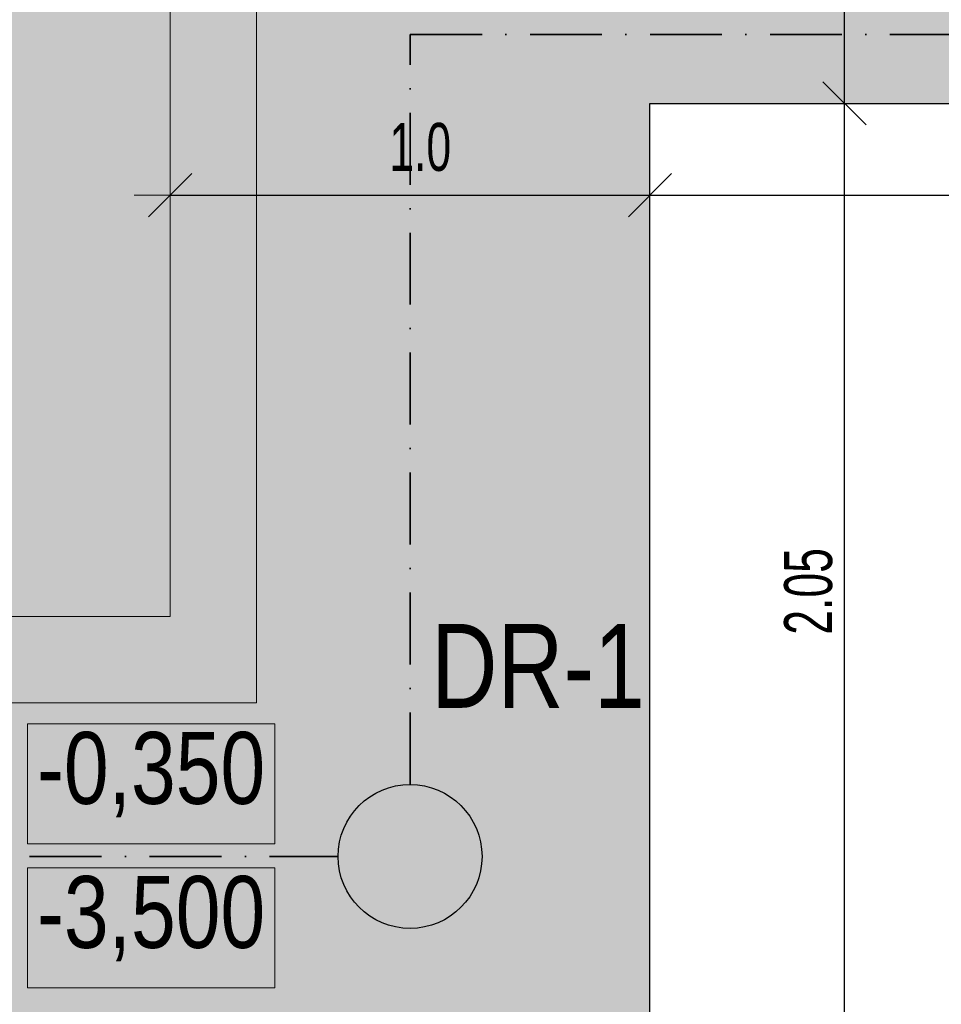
# Model space of a CAD drawing. Header units: millimetres. Extents: x -18538 to 31634, y -71765 to -43346.
# Tile 13 of 19: x 6564 to 8484, y -60475 to -58422. Entities that reach past the tile are written whole.
import ezdxf

# ---------------------------------------------------------------- set-up
doc = ezdxf.new("R2010")
doc.units = ezdxf.units.MM
doc.header["$PDMODE"] = 65
doc.linetypes.add('Cerchovana_1', pattern=[250, 150, -50, 0, -50])
doc.layers.add('XR$1$1.PP - SLEPY_1', color=7, linetype='Continuous', lineweight=25)
doc.layers.add('XR$3$SANACE_1', color=7, linetype='Continuous', lineweight=25)
doc.styles.add('ARIAL', font='ARIAL.TTF')
doc.styles.add('ARIALNARROW', font='ARIALN.TTF')
doc.dimstyles.new('DIMSTYLE_4', dxfattribs={"dimtxt": 100, "dimasz": 150, "dimexe": 0, "dimexo": 0, "dimgap": 50, "dimtad": 2, "dimdec": 1, "dimlfac": 0.001, "dimrnd": 0.05, "dimzin": 4, "dimdsep": 46, "dimtxsty": 'ARIALNARROW', "dimblk1": 'ALL_ML_STRICH', "dimblk2": 'ALL_ML_STRICH', "dimsah": 1, "dimcen": 0, "dimclrd": 6, "dimclre": 6, "dimclrt": 6, "dimadec": 0, "dimazin": 0, "dimtfac": 1, "dimtdec": 0, "dimtix": 1, "dimtmove": 2, "dimatfit": 3, "dimfxl": 0, "dimtzin": 0, "dimlwd": 0, "dimlwe": 13, "dimarcsym": 0})
doc.dimstyles.new('DIMSTYLE_5', dxfattribs={"dimtxt": 100, "dimasz": 150, "dimexe": 0, "dimexo": 0, "dimgap": 50, "dimtad": 2, "dimlfac": 0.001, "dimrnd": 0.05, "dimzin": 4, "dimdsep": 46, "dimtxsty": 'ARIALNARROW', "dimblk1": 'ALL_ML_STRICH', "dimblk2": 'ALL_ML_STRICH', "dimsah": 1, "dimcen": 0, "dimclrd": 6, "dimclre": 6, "dimclrt": 6, "dimadec": 0, "dimazin": 0, "dimtfac": 1, "dimtdec": 0, "dimtix": 1, "dimtmove": 2, "dimatfit": 3, "dimfxl": 0, "dimtzin": 0, "dimlwd": 0, "dimlwe": 13, "dimarcsym": 0})

# ---------------------------------------------------------------- blocks, each defined once
blk = doc.blocks.new('ALL_ML_STRICH')
at = {"color": 0, "linetype": 'ByBlock', "lineweight": -2}
for p, q in [((0, -0.5), (0, 0.5)), ((-0.3, -0.3), (0.3, 0.3)), ((-1, 0), (0.5, 0))]:
    blk.add_line(p, q, dxfattribs=at)
blk = doc.blocks.new('*D70')
at = {"layer": 'DEFPOINTS', "color": 6, "linetype": 'Continuous', "lineweight": 13}
for p in [(6877.2, -59666.7), (4481.6, -60666.7), (6072.2, -60666.7)]:
    blk.add_point(p, dxfattribs=at)
at = {"layer": 'XR$3$SANACE_1', "color": 6, "linetype": 'Continuous', "lineweight": -2}
for p, q in [((4481.6, -59666.7), (4481.6, -59666.7)), ((4481.6, -60666.7), (4481.6, -59666.7)), ((4481.6, -60666.7), (4481.6, -60666.7))]:
    blk.add_line(p, q, dxfattribs=at)
at = {"layer": 'XR$3$SANACE_1', "color": 6, "linetype": 'Continuous', "lineweight": 13, "xscale": 150, "yscale": 150, "zscale": 150}
for p, rotation in [((4481.6, -59666.7), 90), ((4481.6, -60666.7), 270)]:
    blk.add_blockref('ALL_ML_STRICH', p, dxfattribs=dict(at, rotation=rotation))
at = {"layer": 'XR$3$SANACE_1', "color": 6, "linetype": 'Continuous', "lineweight": 13, "insert": (4406.6, -60145.5), "char_height": 100, "width": 243.429, "attachment_point": 5, "rotation": 90, "style": 'ARIALNARROW'}
blk.add_mtext('\\W0.81;\\A1;{1.0}', dxfattribs=at)
blk = doc.blocks.new('*D71')
at = {"layer": 'DEFPOINTS', "color": 6, "linetype": 'Continuous', "lineweight": 13}
for p in [(6427.2, -59216.7), (4481.6, -59666.7), (6877.2, -59666.7)]:
    blk.add_point(p, dxfattribs=at)
at = {"layer": 'XR$3$SANACE_1', "color": 6, "linetype": 'Continuous', "lineweight": -2}
for p, q in [((4481.6, -59216.7), (4481.6, -59216.7)), ((4481.6, -59666.7), (4481.6, -59216.7)), ((4481.6, -59666.7), (4481.6, -59666.7))]:
    blk.add_line(p, q, dxfattribs=at)
at = {"layer": 'XR$3$SANACE_1', "color": 6, "linetype": 'Continuous', "lineweight": 13, "xscale": 150, "yscale": 150, "zscale": 150}
for p, rotation in [((4481.6, -59216.7), 90), ((4481.6, -59666.7), 270)]:
    blk.add_blockref('ALL_ML_STRICH', p, dxfattribs=dict(at, rotation=rotation))
at = {"layer": 'XR$3$SANACE_1', "color": 6, "linetype": 'Continuous', "lineweight": 13, "insert": (4406.6, -59424.1), "char_height": 100, "width": 324.571, "attachment_point": 5, "rotation": 90, "style": 'ARIALNARROW'}
blk.add_mtext('\\W0.81;\\A1;{0.45}', dxfattribs=at)
blk = doc.blocks.new('*D74')
at = {"layer": 'DEFPOINTS', "color": 6, "linetype": 'Continuous', "lineweight": 13}
for p in [(7877.2, -58596.7), (7877.2, -60666.7), (8282.6, -60666.7)]:
    blk.add_point(p, dxfattribs=at)
at = {"layer": 'XR$3$SANACE_1', "color": 6, "linetype": 'Continuous', "lineweight": -2}
for p, q in [((8282.6, -58596.7), (8282.6, -58596.7)), ((8282.6, -60666.7), (8282.6, -58596.7)), ((7947.8, -60666.7), (8282.6, -60666.7))]:
    blk.add_line(p, q, dxfattribs=at)
at = {"layer": 'XR$3$SANACE_1', "color": 6, "linetype": 'Continuous', "lineweight": 13, "xscale": 150, "yscale": 150, "zscale": 150}
for p, rotation in [((8282.6, -58596.7), 90), ((8282.6, -60666.7), 270)]:
    blk.add_blockref('ALL_ML_STRICH', p, dxfattribs=dict(at, rotation=rotation))
at = {"layer": 'XR$3$SANACE_1', "color": 6, "linetype": 'Continuous', "lineweight": 13, "insert": (8207.6, -59614.1), "char_height": 100, "width": 324.571, "attachment_point": 5, "rotation": 90, "style": 'ARIALNARROW'}
blk.add_mtext('\\W0.81;\\A1;{2.05}', dxfattribs=at)
blk = doc.blocks.new('*D75')
at = {"layer": 'DEFPOINTS', "color": 6, "linetype": 'Continuous', "lineweight": 13}
for p in [(6877.2, -57596.7), (7877.2, -58596.7), (8282.6, -58596.7)]:
    blk.add_point(p, dxfattribs=at)
at = {"layer": 'XR$3$SANACE_1', "color": 6, "linetype": 'Continuous', "lineweight": -2}
for p, q in [((8282.6, -57596.7), (8282.6, -57596.7)), ((8282.6, -58596.7), (8282.6, -57596.7)), ((8282.6, -58596.7), (8282.6, -58596.7))]:
    blk.add_line(p, q, dxfattribs=at)
at = {"layer": 'XR$3$SANACE_1', "color": 6, "linetype": 'Continuous', "lineweight": 13, "xscale": 150, "yscale": 150, "zscale": 150}
for p, rotation in [((8282.6, -57596.7), 90), ((8282.6, -58596.7), 270)]:
    blk.add_blockref('ALL_ML_STRICH', p, dxfattribs=dict(at, rotation=rotation))
at = {"layer": 'XR$3$SANACE_1', "color": 6, "linetype": 'Continuous', "lineweight": 13, "insert": (8207.6, -58075.5), "char_height": 100, "width": 243.429, "attachment_point": 5, "rotation": 90, "style": 'ARIALNARROW'}
blk.add_mtext('\\W0.81;\\A1;{1.0}', dxfattribs=at)
blk = doc.blocks.new('*D79')
at = {"layer": 'DEFPOINTS', "color": 6, "linetype": 'Continuous', "lineweight": 13}
for p in [(7877.2, -58596.7), (6877.2, -58788.1), (6877.2, -59666.7)]:
    blk.add_point(p, dxfattribs=at)
at = {"layer": 'XR$3$SANACE_1', "color": 6, "linetype": 'Continuous', "lineweight": -2}
for p, q in [((6877.2, -58788.1), (6877.2, -58788.1)), ((6877.2, -58788.1), (7877.2, -58788.1)), ((7877.2, -58788.1), (7877.2, -58788.1))]:
    blk.add_line(p, q, dxfattribs=at)
at = {"layer": 'XR$3$SANACE_1', "color": 6, "linetype": 'Continuous', "lineweight": 13, "xscale": 150, "yscale": 150, "zscale": 150, "rotation": 180}
blk.add_blockref('ALL_ML_STRICH', (6877.2, -58788.1), dxfattribs=at)
at = {"layer": 'XR$3$SANACE_1', "color": 6, "linetype": 'Continuous', "lineweight": 13, "xscale": 150, "yscale": 150, "zscale": 150}
blk.add_blockref('ALL_ML_STRICH', (7877.2, -58788.1), dxfattribs=at)
at = {"layer": 'XR$3$SANACE_1', "color": 6, "linetype": 'Continuous', "lineweight": 13, "insert": (7398.4, -58688.1), "char_height": 100, "width": 243.429, "attachment_point": 5, "style": 'ARIALNARROW'}
blk.add_mtext('\\W0.81;\\A1;{1.0}', dxfattribs=at)
blk = doc.blocks.new('*D80')
at = {"layer": 'DEFPOINTS', "color": 6, "linetype": 'Continuous', "lineweight": 13}
for p in [(23607.2, -58196.7), (7877.2, -58596.7), (7877.2, -58788.1)]:
    blk.add_point(p, dxfattribs=at)
at = {"layer": 'XR$3$SANACE_1', "color": 6, "linetype": 'Continuous', "lineweight": -2}
for p, q in [((23607.2, -58369.4), (23607.2, -58788.1)), ((7877.2, -58788.1), (7877.2, -58788.1)), ((7877.2, -58788.1), (23607.2, -58788.1))]:
    blk.add_line(p, q, dxfattribs=at)
at = {"layer": 'XR$3$SANACE_1', "color": 6, "linetype": 'Continuous', "lineweight": 13, "xscale": 150, "yscale": 150, "zscale": 150, "rotation": 180}
blk.add_blockref('ALL_ML_STRICH', (7877.2, -58788.1), dxfattribs=at)
at = {"layer": 'XR$3$SANACE_1', "color": 6, "linetype": 'Continuous', "lineweight": 13, "xscale": 150, "yscale": 150, "zscale": 150}
blk.add_blockref('ALL_ML_STRICH', (23607.2, -58788.1), dxfattribs=at)
at = {"layer": 'XR$3$SANACE_1', "color": 6, "linetype": 'Continuous', "lineweight": 13, "insert": (15756.2, -58688.1), "char_height": 100, "width": 405.714, "attachment_point": 5, "style": 'ARIALNARROW'}
blk.add_mtext('\\W0.81;\\A1;{15.75}', dxfattribs=at)

msp = doc.modelspace()

# ---------------------------------------------------------------- hatches: boundary and pattern name
at = {"layer": 'XR$3$SANACE_1', "linetype": 'Continuous', "lineweight": 13}
msp.add_hatch(color=161, dxfattribs=at).paths.add_polyline_path([(6427.151, -57146.677), (6427.151, -59216.677), (-1227.849, -59216.677), (-1227.849, -59666.677), (6877.151, -59666.677), (6877.151, -57596.677), (8802.151, -57596.677), (8802.151, -57146.677), (8352.151, -57146.677)])
at = {"layer": 'XR$3$SANACE_1', "linetype": 'Continuous', "lineweight": 25}
msp.add_hatch(color=191, dxfattribs=at).paths.add_polyline_path([(6877.151, -57596.677), (6877.151, -59666.677), (-1227.849, -59666.677), (-1227.849, -59871.677), (-2027.849, -59871.677), (-2027.849, -60671.677), (-1407.849, -60671.677), (-1407.849, -60666.677), (7877.151, -60666.677), (7877.151, -58596.677), (8802.151, -58596.677), (8802.151, -57596.677)])

# ---------------------------------------------------------------- linework, layer by layer
at = {"layer": 'XR$1$1.PP - SLEPY_1', "color": 138, "linetype": 'Continuous', "lineweight": 13}
for p, q in [((7057.149, -57776.677), (7057.152, -59846.676)), ((6877.151, -59666.677), (6877.151, -58166.677)), ((4701.564, -59666.677), (6877.151, -59666.677)), ((6472.151, -59846.676), (7057.152, -59846.676))]:
    msp.add_line(p, q, dxfattribs=at)
at = {"layer": 'XR$3$SANACE_1', "color": 22, "linetype": 'Cerchovana_1', "lineweight": 35}
for p, q in [((7377.151, -58452.799), (8640.195, -58452.799)), ((7377.151, -60016.677), (7377.151, -58452.799)), ((5833.675, -60166.677), (7227.151, -60166.677))]:
    msp.add_line(p, q, dxfattribs=at)
at = {"layer": 'XR$3$SANACE_1', "color": 7, "linetype": 'Continuous', "lineweight": 25}
for p, q in [((7877.151, -60666.677), (7877.151, -58596.677)), ((7877.151, -58596.677), (8802.151, -58596.677))]:
    msp.add_line(p, q, dxfattribs=at)
at = {"layer": 'XR$3$SANACE_1', "color": 5, "linetype": 'Continuous', "lineweight": 13}
msp.add_lwpolyline([(6579.946, -60140.063), (7095.28, -60140.063), (7095.28, -59890.063), (6579.946, -59890.063), (6579.946, -60140.063)], dxfattribs=at)
at = {"layer": 'XR$3$SANACE_1', "color": 1, "linetype": 'Continuous', "lineweight": 13}
msp.add_lwpolyline([(6579.946, -60440.326), (7095.28, -60440.326), (7095.28, -60190.326), (6579.946, -60190.326), (6579.946, -60440.326)], dxfattribs=at)
at = {"layer": 'XR$3$SANACE_1', "color": 22, "linetype": 'Continuous', "lineweight": 25}
msp.add_circle((7377.151, -60166.677), 150, dxfattribs=at)

# ---------------------------------------------------------------- texts
at = {"layer": 'XR$3$SANACE_1', "color": 22, "linetype": 'Continuous', "lineweight": 35, "insert": (7421.526, -59856.871), "char_height": 175, "width": 528.29412, "attachment_point": 7, "style": 'ARIAL'}
msp.add_mtext('\\W0.78;DR-1', dxfattribs=at)
at = {"layer": 'XR$3$SANACE_1', "color": 5, "linetype": 'Continuous', "lineweight": 13, "insert": (6599.946, -60085.063), "char_height": 150, "width": 534.96521, "attachment_point": 7, "style": 'ARIAL'}
msp.add_mtext('\\W0.80;-0,350', dxfattribs=at)
at = {"layer": 'XR$3$SANACE_1', "color": 1, "linetype": 'Continuous', "lineweight": 13, "insert": (6599.946, -60385.326), "char_height": 150, "width": 534.96521, "attachment_point": 7, "style": 'ARIAL'}
msp.add_mtext('\\W0.80;-3,500', dxfattribs=at)

# ---------------------------------------------------------------- dimensions: what is measured, and where the dimension line sits
at = {"layer": 'XR$3$SANACE_1', "color": 6, "linetype": 'Continuous', "lineweight": 13}
for base, p1, p2, dimstyle, picture, middle in [((8282.599, -57596.677), (8282.599, -58596.677), (8282.599, -57596.677), 'DIMSTYLE_4', '*D75', (8207.599, -58075.477)), ((8282.599, -58596.677), (7947.848, -60666.677), (8282.599, -58596.677), 'DIMSTYLE_5', '*D74', (8207.599, -59614.077)), ((4481.61, -59216.677), (4481.61, -59666.677), (4481.61, -59216.677), 'DIMSTYLE_5', '*D71', (4406.61, -59424.077)), ((4481.61, -59666.677), (4481.61, -60666.677), (4481.61, -59666.677), 'DIMSTYLE_4', '*D70', (4406.61, -60145.477))]:
    dim = msp.add_linear_dim(base=base, p1=p1, p2=p2, angle=90, dimstyle=dimstyle, override={"dimpost": '<>', "dimclrd": 6, "dimclre": 6, "dimclrt": 6, "dimlwd": 0, "dimlwe": 13}, dxfattribs=at)
    dim.commit()
    dim.dimension.update_dxf_attribs({"geometry": picture, "text_midpoint": middle, "dimtype": 160})
for base, p1, p2, dimstyle, picture, middle in [((23607.151, -58788.119), (7877.151, -58788.119), (23607.151, -58369.356), 'DIMSTYLE_5', '*D80', (15756.151, -58688.119)), ((7877.151, -58788.119), (6877.151, -58788.119), (7877.151, -58788.119), 'DIMSTYLE_4', '*D79', (7398.351, -58688.119))]:
    dim = msp.add_linear_dim(base=base, p1=p1, p2=p2, dimstyle=dimstyle, override={"dimpost": '<>', "dimclrd": 6, "dimclre": 6, "dimclrt": 6, "dimlwd": 0, "dimlwe": 13}, dxfattribs=at)
    dim.commit()
    dim.dimension.update_dxf_attribs({"geometry": picture, "text_midpoint": middle, "dimtype": 160})

doc.saveas('drawing.dxf')
